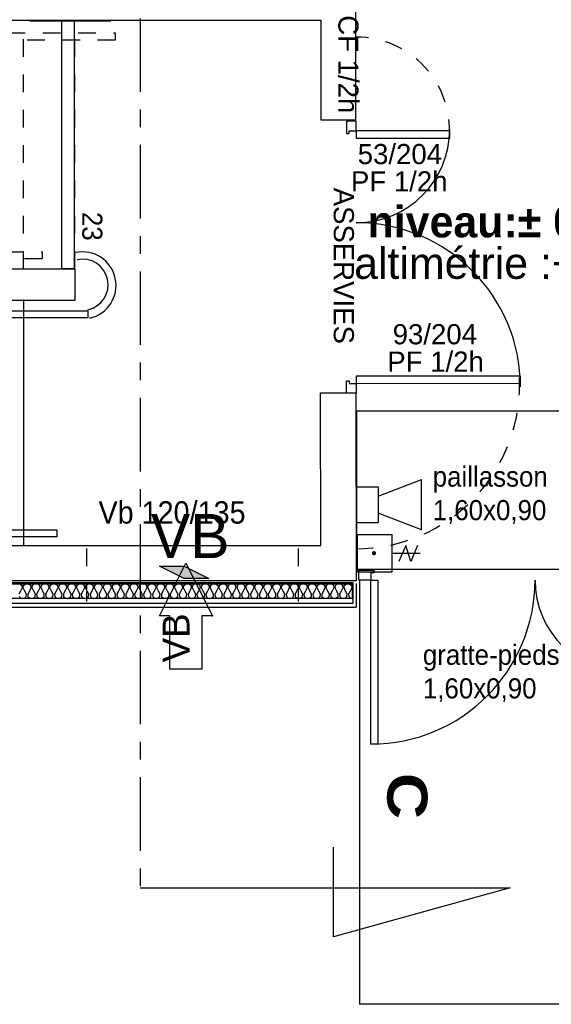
# Model space of a CAD drawing. Header units: millimetres. Extents: x -15 to 127, y -65 to 67.
# Tile 176 of 256: x 10.77 to 13.78, y 1.49 to 7.07. Entities that reach past the tile are written whole.
import ezdxf

# ---------------------------------------------------------------- set-up
doc = ezdxf.new("R2010")
doc.units = ezdxf.units.MM
doc.header["$MEASUREMENT"] = 0
for name, pattern in [('PC_DASH_2', [0.125, 0.055556, -0.069444]), ('PC_DASH_3', [0.055556, 0.027778, -0.027778]), ('PC_DASH_4', [0.638889, 0.416667, -0.083333, 0.055556, -0.083333]), ('PC_DASH_5', [0.069444, 0.027778, -0.041667])]:
    doc.linetypes.add(name, pattern=pattern)
doc.layers.add('Cfa', color=1, linetype='Continuous')
doc.layers.add('structure rdc', color=7, linetype='Continuous')
doc.styles.get("Standard").update_dxf_attribs({"font": 'BKANT.TTF'})

# ---------------------------------------------------------------- blocks, each defined once
blk = doc.blocks.new('BG')
for p, q in [((-0.047, -0.317), (-0.046, -0.771)), ((0.078, -0.538), (-0.181, -0.429)), ((-0.181, -0.621), (0.078, -0.538)), ((0.078, -0.728), (-0.181, -0.621))]:
    blk.add_line(p, q)
blk.add_lwpolyline([(-0.347, 0.246), (-0.347, -0.317), (0.252, -0.317), (0.252, 0.246)], close=True)
at = {"const_width": 0.0341}
blk.add_lwpolyline([(-0.063, -0.024, 1), (-0.029, -0.024, 1)], format="xyb", close=True, dxfattribs=at)
blk = doc.blocks.new('SIP')
for p, q in [((0.0026, 0.0698), (0.3026, 0.1865)), ((0.3026, -0.1635), (0.3026, 0.1865)), ((-0.1474, 0.1365), (0.0026, 0.1365)), ((-0.1474, -0.1135), (-0.1474, 0.1365)), ((0.0026, 0.1365), (0.0026, -0.1135)), ((0.3026, -0.1635), (0.0026, -0.0469)), ((0.0026, -0.1135), (-0.1474, -0.1135))]:
    blk.add_line(p, q)
blk = doc.blocks.new('PD_4628')
at = {"layer": 'structure rdc', "color": 0}
for points in [[(13.3703, -22.4104), (13.3703, -22.3554), (13.4566, -22.3554), (13.4566, -22.3704), (13.4381, -22.3704), (13.4381, -22.4104), (13.3703, -22.4104)], [(14.9654, -22.4104), (14.9654, -22.3554), (14.8796, -22.3554), (14.8796, -22.3704), (14.898, -22.3704), (14.898, -22.4104), (14.9654, -22.4104)], [(13.4793, -23.3404), (13.4393, -23.3404), (13.4393, -22.4104), (13.4793, -22.4104), (13.4793, -23.3404)], [(14.8993, -22.9404), (14.8593, -22.9404), (14.8593, -22.4104), (14.8993, -22.4104), (14.8993, -22.9404)]]:
    blk.add_lwpolyline(points, dxfattribs=at)
for centre, radius, start, end in [((13.4393, -22.4104), 0.93, 270, 0), ((14.8993, -22.4104), 0.53, 180, 270)]:
    blk.add_arc(centre, radius, start, end, dxfattribs=at)
blk = doc.blocks.new('PD_4654')
at = {"layer": 'structure rdc', "color": 0}
for points in [[(6.923, -22.4313), (13.3339, -22.4313), (13.3339, -22.5145), (6.923, -22.5145), (6.923, -22.4313)], [(11.441, -22.4313), (11.4529, -22.4339), (11.4613, -22.4417), (11.4627, -22.4547), (11.4536, -22.4729), (11.4445, -22.4911)], [(11.4458, -22.5041), (11.4543, -22.5119), (11.4662, -22.5145), (11.4781, -22.5119), (11.4866, -22.5041), (11.488, -22.4911), (11.4788, -22.4729), (11.4697, -22.4547), (11.4711, -22.4417), (11.4795, -22.4339), (11.4914, -22.4313), (11.5034, -22.4339), (11.5118, -22.4417), (11.5132, -22.4547), (11.5041, -22.4729), (11.4949, -22.4911), (11.4963, -22.5041), (11.5048, -22.5119), (11.5167, -22.5145), (11.5286, -22.5119), (11.537, -22.5041), (11.5384, -22.4911), (11.5293, -22.4729), (11.5202, -22.4547), (11.5216, -22.4417), (11.53, -22.4339), (11.5419, -22.4313), (11.5539, -22.4339), (11.5623, -22.4417), (11.5637, -22.4547), (11.5545, -22.4729), (11.5454, -22.4911), (11.5468, -22.5041), (11.5552, -22.5119), (11.5672, -22.5145), (11.5791, -22.5119), (11.5875, -22.5041), (11.5889, -22.4911), (11.5798, -22.4729), (11.5706, -22.4547), (11.572, -22.4417), (11.5805, -22.4339), (11.5924, -22.4313), (11.6043, -22.4339), (11.6128, -22.4417), (11.6142, -22.4547), (11.605, -22.4729), (11.5959, -22.4911), (11.5973, -22.5041), (11.6057, -22.5119), (11.6176, -22.5145), (11.6296, -22.5119), (11.638, -22.5041), (11.6394, -22.4911), (11.6303, -22.4729), (11.6211, -22.4547), (11.6225, -22.4417), (11.631, -22.4339), (11.6429, -22.4313), (11.6548, -22.4339), (11.6632, -22.4417), (11.6646, -22.4547), (11.6555, -22.4729), (11.6464, -22.4911), (11.6478, -22.5041), (11.6562, -22.5119), (11.6681, -22.5145), (11.6801, -22.5119), (11.6885, -22.5041), (11.6899, -22.4911), (11.6807, -22.4729), (11.6716, -22.4547), (11.673, -22.4417), (11.6814, -22.4339), (11.6934, -22.4313), (11.7053, -22.4339), (11.7137, -22.4417), (11.7151, -22.4547), (11.706, -22.4729), (11.6968, -22.4911), (11.6982, -22.5041), (11.7067, -22.5119), (11.7186, -22.5145), (11.7305, -22.5119), (11.739, -22.5041), (11.7404, -22.4911), (11.7312, -22.4729), (11.7221, -22.4547), (11.7235, -22.4417), (11.7319, -22.4339), (11.7438, -22.4313), (11.7558, -22.4339), (11.7642, -22.4417), (11.7656, -22.4547), (11.7565, -22.4729), (11.7473, -22.4911), (11.7487, -22.5041), (11.7571, -22.5119), (11.7691, -22.5145), (11.781, -22.5119), (11.7894, -22.5041), (11.7908, -22.4911), (11.7817, -22.4729), (11.7726, -22.4547), (11.774, -22.4417), (11.7824, -22.4339), (11.7943, -22.4313), (11.8063, -22.4339), (11.8147, -22.4417), (11.8161, -22.4547), (11.8069, -22.4729), (11.7978, -22.4911), (11.7992, -22.5041), (11.8076, -22.5119), (11.8196, -22.5145), (11.8315, -22.5119), (11.8399, -22.5041), (11.8413, -22.4911), (11.8322, -22.4729), (11.823, -22.4547), (11.8244, -22.4417), (11.8329, -22.4339), (11.8448, -22.4313), (11.8567, -22.4339), (11.8652, -22.4417), (11.8666, -22.4547), (11.8574, -22.4729), (11.8483, -22.4911), (11.8497, -22.5041), (11.8581, -22.5119), (11.87, -22.5145), (11.882, -22.5119), (11.8904, -22.5041), (11.8918, -22.4911), (11.8827, -22.4729), (11.8735, -22.4547), (11.8749, -22.4417), (11.8833, -22.4339), (11.8953, -22.4313), (11.9072, -22.4339), (11.9156, -22.4417), (11.917, -22.4547), (11.9079, -22.4729), (11.8988, -22.4911), (11.9002, -22.5041), (11.9086, -22.5119), (11.9205, -22.5145), (11.9325, -22.5119), (11.9409, -22.5041), (11.9423, -22.4911), (11.9331, -22.4729), (11.924, -22.4547), (11.9254, -22.4417), (11.9338, -22.4339), (11.9458, -22.4313), (11.9577, -22.4339), (11.9661, -22.4417), (11.9675, -22.4547), (11.9584, -22.4729), (11.9492, -22.4911), (11.9506, -22.5041), (11.9591, -22.5119), (11.971, -22.5145), (11.9829, -22.5119), (11.9914, -22.5041), (11.9928, -22.4911), (11.9836, -22.4729), (11.9745, -22.4547), (11.9759, -22.4417), (11.9843, -22.4339), (11.9962, -22.4313), (12.0082, -22.4339), (12.0166, -22.4417), (12.018, -22.4547), (12.0089, -22.4729), (11.9997, -22.4911), (12.0011, -22.5041), (12.0095, -22.5119), (12.0215, -22.5145), (12.0334, -22.5119), (12.0418, -22.5041), (12.0432, -22.4911), (12.0341, -22.4729), (12.025, -22.4547), (12.0264, -22.4417), (12.0348, -22.4339), (12.0467, -22.4313), (12.0587, -22.4339), (12.0671, -22.4417), (12.0685, -22.4547), (12.0593, -22.4729), (12.0502, -22.4911), (12.0516, -22.5041), (12.06, -22.5119), (12.072, -22.5145), (12.0839, -22.5119), (12.0923, -22.5041), (12.0937, -22.4911), (12.0846, -22.4729), (12.0754, -22.4547), (12.0768, -22.4417), (12.0853, -22.4339), (12.0972, -22.4313), (12.1091, -22.4339), (12.1176, -22.4417), (12.119, -22.4547), (12.1098, -22.4729), (12.1007, -22.4911), (12.1021, -22.5041), (12.1105, -22.5119), (12.1224, -22.5145), (12.1344, -22.5119), (12.1428, -22.5041), (12.1442, -22.4911), (12.1351, -22.4729), (12.1259, -22.4547), (12.1273, -22.4417), (12.1357, -22.4339), (12.1477, -22.4313), (12.1596, -22.4339), (12.168, -22.4417), (12.1694, -22.4547), (12.1603, -22.4729), (12.1512, -22.4911), (12.1526, -22.5041), (12.161, -22.5119), (12.1729, -22.5145), (12.1849, -22.5119), (12.1933, -22.5041), (12.1947, -22.4911), (12.1855, -22.4729), (12.1764, -22.4547), (12.1778, -22.4417), (12.1862, -22.4339), (12.1982, -22.4313), (12.2101, -22.4339), (12.2185, -22.4417), (12.2199, -22.4547), (12.2108, -22.4729), (12.2016, -22.4911), (12.203, -22.5041), (12.2115, -22.5119), (12.2234, -22.5145), (12.2353, -22.5119), (12.2438, -22.5041), (12.2452, -22.4911), (12.236, -22.4729), (12.2269, -22.4547), (12.2283, -22.4417), (12.2367, -22.4339), (12.2486, -22.4313), (12.2606, -22.4339), (12.269, -22.4417), (12.2704, -22.4547), (12.2613, -22.4729), (12.2521, -22.4911), (12.2535, -22.5041), (12.2619, -22.5119), (12.2739, -22.5145), (12.2858, -22.5119), (12.2942, -22.5041), (12.2956, -22.4911), (12.2865, -22.4729), (12.2774, -22.4547), (12.2788, -22.4417), (12.2872, -22.4339), (12.2991, -22.4313), (12.3111, -22.4339), (12.3195, -22.4417), (12.3209, -22.4547), (12.3117, -22.4729), (12.3026, -22.4911), (12.304, -22.5041), (12.3124, -22.5119), (12.3244, -22.5145), (12.3363, -22.5119), (12.3447, -22.5041), (12.3461, -22.4911), (12.337, -22.4729), (12.3278, -22.4547), (12.3292, -22.4417), (12.3377, -22.4339), (12.3496, -22.4313), (12.3615, -22.4339), (12.37, -22.4417), (12.3714, -22.4547), (12.3622, -22.4729), (12.3531, -22.4911), (12.3545, -22.5041), (12.3629, -22.5119), (12.3748, -22.5145), (12.3868, -22.5119), (12.3952, -22.5041), (12.3966, -22.4911), (12.3875, -22.4729), (12.3783, -22.4547), (12.3797, -22.4417), (12.3881, -22.4339), (12.4001, -22.4313), (12.412, -22.4339), (12.4204, -22.4417), (12.4218, -22.4547), (12.4127, -22.4729), (12.4036, -22.4911), (12.405, -22.5041), (12.4134, -22.5119), (12.4253, -22.5145), (12.4373, -22.5119), (12.4457, -22.5041), (12.4471, -22.4911), (12.4379, -22.4729), (12.4288, -22.4547), (12.4302, -22.4417), (12.4386, -22.4339), (12.4506, -22.4313), (12.4625, -22.4339), (12.4709, -22.4417), (12.4723, -22.4547), (12.4632, -22.4729), (12.454, -22.4911), (12.4554, -22.5041), (12.4639, -22.5119), (12.4758, -22.5145), (12.4877, -22.5119), (12.4962, -22.5041), (12.4976, -22.4911), (12.4884, -22.4729), (12.4793, -22.4547), (12.4807, -22.4417), (12.4891, -22.4339), (12.501, -22.4313), (12.513, -22.4339), (12.5214, -22.4417), (12.5228, -22.4547), (12.5137, -22.4729), (12.5045, -22.4911), (12.5059, -22.5041), (12.5143, -22.5119), (12.5263, -22.5145), (12.5382, -22.5119), (12.5466, -22.5041), (12.548, -22.4911), (12.5389, -22.4729), (12.5298, -22.4547), (12.5312, -22.4417), (12.5396, -22.4339), (12.5515, -22.4313), (12.5635, -22.4339), (12.5719, -22.4417), (12.5733, -22.4547), (12.5641, -22.4729), (12.555, -22.4911), (12.5564, -22.5041), (12.5648, -22.5119), (12.5768, -22.5145), (12.5887, -22.5119), (12.5971, -22.5041), (12.5985, -22.4911), (12.5894, -22.4729), (12.5802, -22.4547), (12.5816, -22.4417), (12.5901, -22.4339), (12.602, -22.4313), (12.6139, -22.4339), (12.6224, -22.4417), (12.6238, -22.4547), (12.6146, -22.4729), (12.6055, -22.4911), (12.6069, -22.5041), (12.6153, -22.5119), (12.6272, -22.5145), (12.6392, -22.5119), (12.6476, -22.5041), (12.649, -22.4911), (12.6399, -22.4729), (12.6307, -22.4547), (12.6321, -22.4417), (12.6405, -22.4339), (12.6525, -22.4313), (12.6644, -22.4339), (12.6728, -22.4417), (12.6742, -22.4547), (12.6651, -22.4729), (12.656, -22.4911), (12.6574, -22.5041), (12.6658, -22.5119), (12.6777, -22.5145), (12.6897, -22.5119), (12.6981, -22.5041), (12.6995, -22.4911), (12.6903, -22.4729), (12.6812, -22.4547), (12.6826, -22.4417), (12.691, -22.4339), (12.703, -22.4313), (12.7149, -22.4339), (12.7233, -22.4417), (12.7247, -22.4547), (12.7156, -22.4729), (12.7064, -22.4911), (12.7078, -22.5041), (12.7163, -22.5119), (12.7282, -22.5145), (12.7401, -22.5119), (12.7486, -22.5041), (12.75, -22.4911), (12.7408, -22.4729), (12.7317, -22.4547), (12.7331, -22.4417), (12.7415, -22.4339), (12.7534, -22.4313), (12.7654, -22.4339), (12.7738, -22.4417), (12.7752, -22.4547), (12.7661, -22.4729), (12.7569, -22.4911), (12.7583, -22.5041), (12.7667, -22.5119), (12.7787, -22.5145), (12.7906, -22.5119), (12.799, -22.5041), (12.8004, -22.4911), (12.7913, -22.4729), (12.7822, -22.4547), (12.7836, -22.4417), (12.792, -22.4339), (12.8039, -22.4313), (12.8158, -22.4339), (12.8243, -22.4417), (12.8257, -22.4547), (12.8165, -22.4729), (12.8074, -22.4911), (12.8088, -22.5041), (12.8172, -22.5119), (12.8292, -22.5145), (12.8411, -22.5119), (12.8495, -22.5041), (12.8509, -22.4911), (12.8418, -22.4729), (12.8326, -22.4547), (12.834, -22.4417), (12.8425, -22.4339), (12.8544, -22.4313), (12.8663, -22.4339), (12.8748, -22.4417), (12.8762, -22.4547), (12.867, -22.4729), (12.8579, -22.4911), (12.8593, -22.5041), (12.8677, -22.5119), (12.8796, -22.5145), (12.8916, -22.5119), (12.9, -22.5041), (12.9014, -22.4911), (12.8923, -22.4729), (12.8831, -22.4547), (12.8845, -22.4417), (12.8929, -22.4339), (12.9049, -22.4313), (12.9168, -22.4339), (12.9252, -22.4417), (12.9266, -22.4547), (12.9175, -22.4729), (12.9084, -22.4911), (12.9098, -22.5041), (12.9182, -22.5119), (12.9301, -22.5145), (12.942, -22.5119), (12.9505, -22.5041), (12.9519, -22.4911), (12.9427, -22.4729), (12.9336, -22.4547), (12.935, -22.4417), (12.9434, -22.4339), (12.9554, -22.4313), (12.9673, -22.4339), (12.9757, -22.4417), (12.9771, -22.4547), (12.968, -22.4729), (12.9588, -22.4911), (12.9602, -22.5041), (12.9687, -22.5119), (12.9806, -22.5145), (12.9925, -22.5119), (13.001, -22.5041), (13.0023, -22.4911), (12.9932, -22.4729), (12.9841, -22.4547), (12.9855, -22.4417), (12.9939, -22.4339), (13.0058, -22.4313), (13.0178, -22.4339), (13.0262, -22.4417), (13.0276, -22.4547), (13.0185, -22.4729), (13.0093, -22.4911), (13.0107, -22.5041), (13.0191, -22.5119), (13.0311, -22.5145), (13.043, -22.5119), (13.0514, -22.5041), (13.0528, -22.4911), (13.0437, -22.4729), (13.0346, -22.4547), (13.036, -22.4417), (13.0444, -22.4339), (13.0563, -22.4313), (13.0682, -22.4339), (13.0767, -22.4417), (13.0781, -22.4547), (13.0689, -22.4729), (13.0598, -22.4911), (13.0612, -22.5041), (13.0696, -22.5119), (13.0816, -22.5145), (13.0935, -22.5119), (13.1019, -22.5041), (13.1033, -22.4911), (13.0942, -22.4729), (13.085, -22.4547), (13.0864, -22.4417), (13.0949, -22.4339), (13.1068, -22.4313), (13.1187, -22.4339), (13.1271, -22.4417), (13.1285, -22.4547), (13.1194, -22.4729), (13.1103, -22.4911), (13.1117, -22.5041), (13.1201, -22.5119), (13.132, -22.5145), (13.144, -22.5119), (13.1524, -22.5041), (13.1538, -22.4911), (13.1447, -22.4729), (13.1355, -22.4547), (13.1369, -22.4417), (13.1453, -22.4339), (13.1573, -22.4313), (13.1692, -22.4339), (13.1776, -22.4417), (13.179, -22.4547), (13.1699, -22.4729), (13.1608, -22.4911), (13.1622, -22.5041), (13.1706, -22.5119), (13.1825, -22.5145), (13.1944, -22.5119), (13.2029, -22.5041), (13.2043, -22.4911), (13.1951, -22.4729), (13.186, -22.4547), (13.1874, -22.4417), (13.1958, -22.4339), (13.2078, -22.4313), (13.2197, -22.4339), (13.2281, -22.4417), (13.2295, -22.4547), (13.2204, -22.4729), (13.2112, -22.4911), (13.2126, -22.5041), (13.2211, -22.5119), (13.233, -22.5145), (13.2449, -22.5119), (13.2533, -22.5041), (13.2547, -22.4911), (13.2456, -22.4729), (13.2365, -22.4547), (13.2379, -22.4417), (13.2463, -22.4339), (13.2582, -22.4313), (13.2702, -22.4339), (13.2786, -22.4417), (13.28, -22.4547), (13.2709, -22.4729), (13.2617, -22.4911), (13.2631, -22.5041), (13.2715, -22.5119), (13.2835, -22.5145), (13.2954, -22.5119), (13.3038, -22.5041), (13.3052, -22.4911), (13.2961, -22.4729), (13.287, -22.4547), (13.2884, -22.4417), (13.2968, -22.4339), (13.3087, -22.4313), (13.3206, -22.4339), (13.3291, -22.4417), (13.3305, -22.4547), (13.3213, -22.4729), (13.3122, -22.4911), (13.3136, -22.5041), (13.322, -22.5119), (13.3339, -22.5145)]]:
    blk.add_lwpolyline(points, dxfattribs=at)
blk = doc.blocks.new('PD_4830')
at = {"layer": 'structure rdc', "color": 0, "linetype": 'PC_DASH_3'}
for centre, radius, start, end in [((13.3569, -19.8617), 0.5283, 355.8252, 90), ((13.3532, -21.3052), 0.9285, 270, 3.2513)]:
    blk.add_arc(centre, radius, start, end, dxfattribs=at)
blk = doc.blocks.new('PD_4831')
at = {"layer": 'structure rdc', "color": 0}
for points in [[(13.356, -19.8108), (13.301, -19.8108), (13.301, -19.8808), (13.316, -19.8808), (13.316, -19.8658), (13.356, -19.8658), (13.356, -19.8108)], [(13.356, -19.8658), (13.356, -19.9058), (13.886, -19.9056), (13.886, -19.8656), (13.356, -19.8658)], [(13.3566, -21.2558), (13.3567, -21.2958), (14.2867, -21.2954), (14.2866, -21.2554), (13.3566, -21.2558)], [(13.3567, -21.3508), (13.3017, -21.3508), (13.3017, -21.2808), (13.3167, -21.2808), (13.3167, -21.2958), (13.3567, -21.2958), (13.3567, -21.3508)]]:
    blk.add_lwpolyline(points, dxfattribs=at)
for centre, radius, start, end in [((13.356, -19.8558), 0.53, 270.0292, 0.0278), ((13.3567, -21.3158), 0.93, 0.0278, 90.0278)]:
    blk.add_arc(centre, radius, start, end, dxfattribs=at)
blk = doc.blocks.new('PD_4857')
at = {"layer": 'structure rdc', "color": 0}
for p in [(13.3551, -22.4292), (6.8255, -22.5643)]:
    blk.add_line(p, (13.3551, -22.5643), dxfattribs=at)
blk = doc.blocks.new('PD_4884')
at = {"layer": 'structure rdc', "color": 0, "insert": (11.9178, -20.3244), "char_height": 0.114102, "width": 0.176389, "attachment_point": 1, "rotation": 270}
blk.add_mtext('{\\fHelvetica|b0|i0|c0|p0;\\W0.92;23}', dxfattribs=at)
blk = doc.blocks.new('PD_4885')
at = {"layer": 'structure rdc', "color": 0, "linetype": 'PC_DASH_2'}
for points in [[(7.1807, -19.3104), (11.9911, -19.3104), (11.9911, -19.3504), (7.1807, -19.3504), (7.1807, -19.3104)], [(8.5715, -20.5511), (11.5761, -20.5511), (11.5761, -20.5911), (8.5715, -20.5911), (8.5715, -20.5511)]]:
    blk.add_lwpolyline(points, dxfattribs=at)
at = {"layer": 'structure rdc', "color": 0}
for points in [[(8.5658, -20.8843), (11.8352, -20.8843), (11.8352, -20.9243), (8.5658, -20.9243), (8.5658, -20.8843)], [(7.1807, -22.125), (11.6604, -22.125), (11.6604, -22.165), (7.1807, -22.165), (7.1807, -22.125)]]:
    blk.add_lwpolyline(points, dxfattribs=at)
for centre, radius in [((11.8054, -20.7409), 0.19), ((11.8054, -20.7369), 0.145)]:
    blk.add_arc(centre, radius, 282.1214, 102.1214, dxfattribs=at)
blk = doc.blocks.new('PD_5370')
at = {"layer": 'structure rdc', "color": 0}
blk.add_lwpolyline([(12.3005, -22.6139), (12.241, -22.6139), (12.391, -22.3148), (12.541, -22.6139), (12.4814, -22.6139), (12.4814, -22.9148), (12.3005, -22.9148), (12.3005, -22.6139)], dxfattribs=at)
blk.add_point((12.541, -22.6139), dxfattribs=at)
blk = doc.blocks.new('PD_5369')
at = {"layer": 'structure rdc'}
blk.add_blockref('PD_5370', (0, 0), dxfattribs=at)
at = {"layer": 'structure rdc', "color": 0, "insert": (12.2598, -22.8771), "char_height": 0.152135, "width": 0.282222, "attachment_point": 1, "rotation": 90}
blk.add_mtext('{\\fArial|b0|i0|c0|p34;\\W0.98;VB}', dxfattribs=at)
blk = doc.blocks.new('PD_5368')
at = {"layer": 'structure rdc', "color": 0, "linetype": 'PC_DASH_5'}
for p, q in [((11.8273, -22.2324), (11.8273, -22.5815)), ((13.0273, -22.2324), (13.0273, -22.5815))]:
    blk.add_line(p, q, dxfattribs=at)
at = {"layer": 'structure rdc'}
blk.add_blockref('PD_5369', (0, 0), dxfattribs=at)
at = {"layer": 'structure rdc', "color": 0, "insert": (11.8958, -21.964), "char_height": 0.12678, "width": 0.902357, "attachment_point": 1}
blk.add_mtext('{\\fHelvetica|b0|i0|c0|p0;\\W0.92;Vb 120/135}', dxfattribs=at)
blk = doc.blocks.new('QGACHE')
for p, q in [((-0.088, 0.014), (0.112, 0.414)), ((0.112, 0.414), (0.112, 0.014)), ((0.112, 0.364), (0.112, 0.164)), ((-0.088, -0.186), (-0.088, 0.014)), ((0.112, 0.014), (-0.088, -0.386)), ((-0.088, -0.386), (-0.088, 0.014))]:
    blk.add_line(p, q)
blk.add_solid([(-0.085, 0.019), (0.112, 0.41), (-0.088, -0.378), (0.111, 0.011)])

msp = doc.modelspace()

# ---------------------------------------------------------------- linework, layer by layer
at = {"layer": 'structure rdc', "color": 0, "linetype": 'PC_DASH_4'}
msp.add_line((11.452, 23.5606), (11.452, 2.1507), dxfattribs=at)
at = {"layer": 'structure rdc', "color": 0}
for p, q in [((12.6753, 6.5031), (12.6753, 7.2676)), ((6.4918, 7.0676), (12.4753, 7.0676)), ((10.8282, 7.0631), (11.2859, 7.0629)), ((12.4753, 7.0676), (12.4755, 6.5031)), ((12.4755, 6.5031), (12.6753, 6.5031)), ((10.7918, 5.4841), (10.7918, 4.0901)), ((12.6947, 3.8948), (12.6947, 1.4907)), ((25.3438, 1.4907), (12.6947, 1.4907))]:
    msp.add_line(p, q, dxfattribs=at)
at = {"layer": 'structure rdc', "color": 0, "linetype": 'PC_DASH_2'}
for p, q in [((10.7918, 5.6593), (10.7918, 7.0533)), ((11.0818, 5.6591), (11.0818, 7.0533))]:
    msp.add_line(p, q, dxfattribs=at)
at = {"layer": 'structure rdc', "color": 0}
for points in [[(11.0082, 7.0631), (11.0782, 7.0631), (11.0782, 5.6591), (11.0082, 5.6591), (11.0082, 7.0631)], [(7.8918, 5.6591), (11.0818, 5.6591), (11.0818, 5.4791), (7.8918, 5.4791), (7.8918, 5.6591)], [(12.657, 3.8804), (12.657, 3.762), (6.165, 3.762), (6.1649, 4.9567), (6.2849, 4.9567), (6.285, 3.8804), (12.657, 3.8804)], [(6.2918, 4.9267), (6.4918, 4.9267), (6.4918, 4.0901), (12.4755, 4.0901), (12.4751, 4.9551), (12.6751, 4.9551), (12.6756, 3.8901), (6.2918, 3.8901), (6.2918, 4.9267)], [(12.6808, 4.8537), (14.2808, 4.8537), (14.2808, 3.9537), (12.6808, 3.9537), (12.6808, 4.8537)], [(11.452, 2.1507), (13.5498, 2.1507), (12.5488, 1.8734), (12.5488, 2.3821)]]:
    msp.add_lwpolyline(points, dxfattribs=at)

# ---------------------------------------------------------------- block references
at = {"layer": 'Cfa', "xscale": 0.816485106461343, "yscale": 0.8164851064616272, "zscale": 0.8164851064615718}
msp.add_blockref('SIP', (12.7998, 4.3124), dxfattribs=at)
at = {"layer": 'Cfa'}
for name, p, xscale, yscale, zscale, rotation in [('BG', (12.7687, 4.063), 0.3499221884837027, 0.3499221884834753, 0.3499221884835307, 90), ('QGACHE', (11.6973, 3.9428), 0.3500000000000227, 0.3499999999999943, 0.35, 270)]:
    msp.add_blockref(name, p, dxfattribs=dict(at, xscale=xscale, yscale=yscale, zscale=zscale, rotation=rotation))
at = {"layer": 'structure rdc'}
for name in ['PD_4885', 'PD_4830', 'PD_4831', 'PD_4884', 'PD_4857', 'PD_5368', 'PD_4628', 'PD_4654']:
    msp.add_blockref(name, (-0.6795, 26.3053), dxfattribs=at)

# ---------------------------------------------------------------- texts
at = {"layer": 'Cfa', "insert": (11.5129, 4.0191), "char_height": 0.25, "attachment_point": 7}
msp.add_mtext('VB', dxfattribs=at)
at = {"layer": 'structure rdc', "color": 0, "attachment_point": 1, "rotation": 270}
for s, insert, char_height, width in [('{\\fArial|b0|i0|c0|p34;\\W0.98;CF 1/2h}', (12.6895, 7.0954), 0.114102, 0.564444), ('{\\fArial|b0|i0|c0|p34;\\W0.98;ASSERVIES}', (12.6635, 6.1182), 0.114102, 0.899583), ('{\\fArial Black|b0|i0|c0|p34;C}', (13.0795, 2.802), 0.226549, 0.859138)]:
    msp.add_mtext(s, dxfattribs=dict(at, insert=insert, char_height=char_height, width=width))
at = {"layer": 'structure rdc', "color": 0, "attachment_point": 1}
for s, insert, char_height, width in [('{\\fArial|b0|i0|c0|p34;\\W0.98;53/204}', (12.6851, 6.3658), 0.114102, 0.493889), ('{\\fArial|b0|i0|c0|p34;\\W0.98;PF 1/2h}', (12.6469, 6.2111), 0.114102, 0.564444), ('{\\fArial|b1|i0|c0|p34;\\W0.98;niveau:± 000}', (12.741, 6.0141), 0.177491, 1.560263), ('{\\fArial|b0|i0|c0|p34;\\W0.98;altimétrie :+ 77.37}', (12.6648, 5.7791), 0.177491, 3.499317), ('{\\fArial|b0|i0|c0|p34;\\W0.98;93/204}', (12.8832, 5.3448), 0.114102, 0.493889), ('{\\fArial|b0|i0|c0|p34;\\W0.98;PF 1/2h}', (12.8528, 5.1895), 0.114102, 0.564444), ('{\\fHelvetica|b0|i0|c0|p0;\\W0.92;paillasson\\P1,60x0,90}', (13.11, 4.5383), 0.114102, 0.705556), ('{\\fHelvetica|b0|i0|c0|p0;\\W0.92;gratte-pieds\\P1,60x0,90}', (13.0543, 3.5284), 0.114102, 0.846667)]:
    msp.add_mtext(s, dxfattribs=dict(at, insert=insert, char_height=char_height, width=width))

doc.saveas('drawing.dxf')
